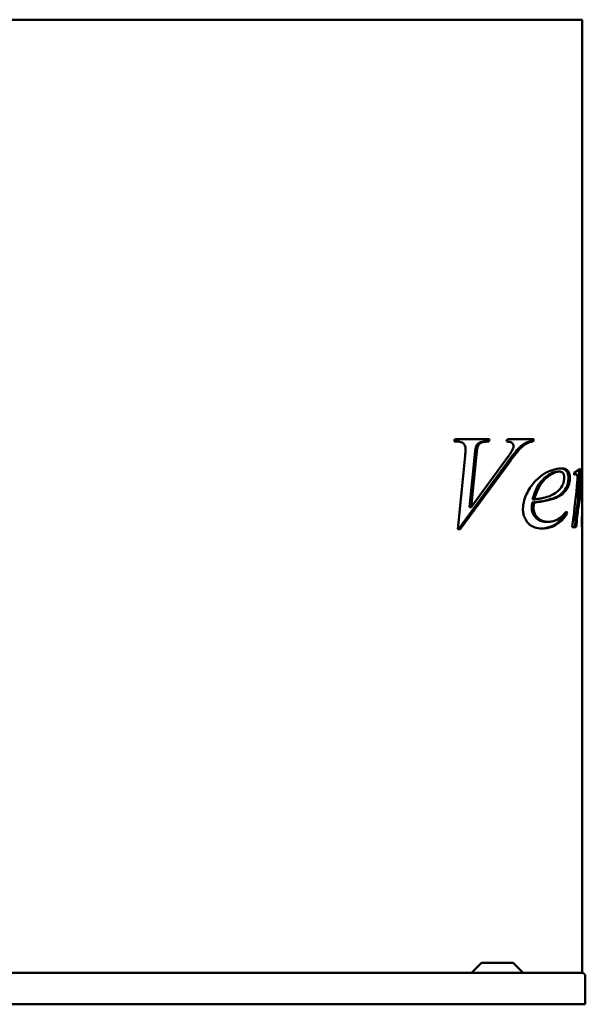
# Model space of a CAD drawing. Header units: millimetres. Extents: x 600 to 1500, y 351 to 1134.
# Tile 4 of 4: x 1050 to 1500, y 351 to 1134. Entities that reach past the tile are written whole.
import ezdxf

# ---------------------------------------------------------------- set-up
doc = ezdxf.new("R2010")
doc.units = ezdxf.units.MM
doc.header["$LTSCALE"] = 5
doc.layers.add('Widoczne (ISO)', color=7, linetype='Continuous', lineweight=50)

msp = doc.modelspace()

# ---------------------------------------------------------------- linework, layer by layer
at = {"layer": 'Widoczne (ISO)'}
for p, q in [((899.45, 1134.25), (1200.63, 1134.25)), ((1258.61, 1134.25), (1200.63, 1134.25)), ((1258.61, 1134.25), (1473.6, 1134.25)), ((1497.61, 1134.25), (1473.6, 1134.25)), ((1497.61, 1134.25), (1497.61, 776.04)), ((1395.74, 798.61), (1396.26, 800.49)), ((1396.26, 800.49), (1423.93, 800.49)), ((1422.52, 800.49), (1421.95, 798.61)), ((1423.93, 800.49), (1423.36, 798.61)), ((1437.37, 798.61), (1438, 800.49)), ((1438, 800.49), (1458.99, 800.49)), ((1457.57, 800.49), (1457.06, 798.61)), ((1458.99, 800.49), (1458.47, 798.61)), ((1397.63, 798.61), (1395.74, 798.61)), ((1413.08, 794.66), (1414.5, 794.66)), ((1421.95, 798.61), (1423.36, 798.61)), ((1457.06, 798.61), (1458.47, 798.61)), ((1398.6, 728.89), (1404.38, 787.17)), ((1412.06, 788.2), (1407.88, 746.45)), ((1413.47, 788.2), (1409.3, 746.45)), ((1409.3, 746.45), (1436.63, 783.74)), ((1438.48, 782.48), (1399.07, 728.89)), ((1439.89, 782.48), (1400.49, 728.89)), ((1478, 774.64), (1479.29, 774.64)), ((1491.73, 772.64), (1492.79, 772.64)), ((1497.31, 771.16), (1497.61, 771.16)), ((1497.61, 771.06), (1497.61, 756.44)), ((1458.09, 752.51), (1459.5, 752.51)), ((1493.83, 753.94), (1494.86, 753.94)), ((1497.61, 755.48), (1497.61, 740.73)), ((1407.88, 746.45), (1409.3, 746.45)), ((1457.75, 750), (1459.16, 750)), ((1484.49, 741.42), (1485.66, 741.42)), ((1492.56, 739.02), (1493.61, 739.02)), ((1400.49, 728.89), (1398.6, 728.89)), ((1468.84, 734.67), (1470.25, 734.67)), ((1489.51, 730.49), (1492.75, 730.49)), ((1497.34, 734.55), (1497.61, 734.55)), ((1497.61, 729.93), (1497.61, 375.75)), ((1417.51, 383.75), (1409.51, 375.75)), ((1417.51, 383.75), (1442.55, 383.75)), ((1442.55, 383.75), (1450.55, 375.75)), ((1200.63, 375.75), (899.45, 375.75)), ((1200.63, 375.75), (1208.7, 375.75)), ((1208.7, 375.75), (1497.24, 375.75)), ((1497.24, 375.75), (1497.61, 375.75)), ((1500.04, 372.95), (1500.04, 350.75)), ((1500.04, 350.75), (600.04, 350.75))]:
    msp.add_line(p, q, dxfattribs=at)
for centre, major_axis, ratio, start_param, end_param in [((1415.61, 779.81), (82, 0), 0.180064, 5.880253, 6.107066), ((1415.61, 827.22), (0.01, -281.77), 0.287469, 1.307702, 1.389109), ((1415.61, 827.22), (0.01, -285.25), 0.287469, 1.310985, 1.394587), ((1415.61, 641.36), (0.01, 338.25), 0.242424, 5.109351, 5.115409), ((1415.61, 776.93), (-82, 0), 0.151515, 2.744717, 2.769547), ((1415.61, 853.88), (0.01, -284.74), 0.287986, 1.122592, 1.245418), ((1415.61, 756.46), (0.01, -248.05), 0.330579, 1.512631, 1.570707), ((1415.61, 679.85), (0.01, 117), 0.692308, 5.266636, 5.272433), ((1415.61, 679.85), (0.01, 118.44), 0.692308, 5.259107, 5.273869), ((1415.61, 824.68), (0.01, -274.3), 0.295302, 1.22028, 1.253165), ((1415.61, 824.68), (0.01, -277.68), 0.295302, 1.224735, 1.257172), ((1497.24, 372.95), (2.8, 0), 0.99992, 0, 1.570796)]:
    msp.add_ellipse(centre, major_axis=major_axis, ratio=ratio, start_param=start_param, end_param=end_param, dxfattribs=at)
for points, degree, knots in [([(1404.78, 793.17), (1404.78, 793.72), (1404.71, 794.24), (1404.42, 795.21), (1404.22, 795.63), (1403.64, 796.53), (1403.21, 796.96), (1402.29, 797.68), (1401.68, 797.96), (1399.98, 798.5), (1398.75, 798.61), (1397.63, 798.61)], 3, [0, 0, 0, 0, 0.162568, 0.162568, 0.315664, 0.315664, 0.528923, 0.528923, 0.826096, 0.826096, 1.371203, 1.371203, 1.371203, 1.371203]), ([(1404.38, 787.17), (1404.47, 788.23), (1404.57, 789.41), (1404.71, 791.38), (1404.78, 792.45), (1404.78, 793.17)], 3, [0, 0, 0, 0, 0.3210289, 0.3210289, 0.5908853, 0.5908853, 0.5908853, 0.5908853]), ([(1413.08, 794.66), (1412.9, 794.26), (1412.73, 793.49), (1412.36, 791.16), (1412.18, 789.52), (1412.06, 788.2)], 3, [-0.7101612, -0.7101612, -0.7101612, -0.7101612, -0.4003759, -0.4003759, 0, 0, 0, 0]), ([(1421.95, 798.61), (1420.22, 798.59), (1418.31, 798.47), (1416.28, 797.92), (1415.5, 797.63), (1414.05, 796.31), (1413.52, 795.55), (1413.08, 794.66)], 3, [-1.658532, -1.658532, -1.658532, -1.658532, -0.732563, -0.732563, -0.325338, -0.325338, 0, 0, 0, 0]), ([(1414.5, 794.66), (1414.41, 794.45), (1414.32, 794.17), (1413.97, 792.72), (1413.71, 790.68), (1413.47, 788.2)], 3, [0, 0, 0, 0, 0.0743689, 0.0743689, 0.3911564, 0.3911564, 0.3911564, 0.3911564]), ([(1423.36, 798.61), (1422.18, 798.59), (1420.84, 798.53), (1418.1, 798.13), (1417.41, 797.8), (1416.52, 797.28), (1416.06, 796.9), (1415.2, 795.92), (1414.82, 795.33), (1414.5, 794.66)], 3, [0, 0, 0, 0, 0.502405, 0.502405, 1.164498, 1.164498, 1.979154, 1.979154, 2.84854, 2.84854, 2.84854, 2.84854]), ([(1436.63, 783.74), (1437.32, 784.68), (1438.03, 785.66), (1439.27, 787.41), (1439.85, 788.25), (1441.05, 790.06), (1441.79, 791.24), (1442.23, 792.14)], 3, [0, 0, 0, 0, 0.406705, 0.406705, 0.741466, 0.741466, 1.148722, 1.148722, 1.148722, 1.148722]), ([(1442.98, 794.95), (1442.98, 795.24), (1442.94, 795.52), (1442.77, 796.07), (1442.65, 796.32), (1442.22, 797), (1441.86, 797.3), (1441.42, 797.67), (1441.04, 797.85), (1439.74, 798.35), (1438.53, 798.53), (1437.37, 798.61)], 3, [0, 0, 0, 0, 0.087911, 0.087911, 0.179178, 0.179178, 0.360396, 0.360396, 0.792982, 0.792982, 1.973525, 1.973525, 1.973525, 1.973525]), ([(1453.06, 797.63), (1451.06, 796.67), (1449.18, 795.27), (1447.42, 793.57), (1447.41, 793.56), (1445.36, 791.57), (1442.18, 787.53), (1438.48, 782.48)], 3, [-3.557205, -3.557205, -3.557205, -3.557205, -2.196769, -2.196769, -2.183682, -2.183682, 0, 0, 0, 0]), ([(1454.47, 797.63), (1453.16, 797.01), (1451.91, 796.19), (1450.06, 794.71), (1449.43, 794.15), (1448.73, 793.47), (1448.68, 793.42), (1446.49, 791.23), (1443.29, 787.13), (1439.89, 782.48)], 3, [0, 0, 0, 0, 0.586554, 0.586554, 0.90021, 0.90021, 0.948105, 0.948105, 2.384062, 2.384062, 2.384062, 2.384062]), ([(1442.23, 792.14), (1442.4, 792.49), (1442.55, 792.86), (1442.77, 793.54), (1442.85, 793.85), (1442.95, 794.42), (1442.98, 794.68), (1442.98, 794.95)], 3, [0, 0, 0, 0, 0.1248373, 0.1248373, 0.2229391, 0.2229391, 0.3016412, 0.3016412, 0.3016412, 0.3016412]), ([(1457.06, 798.61), (1456.31, 798.54), (1455.54, 798.43), (1454.22, 798.11), (1453.61, 797.91), (1453.06, 797.63)], 3, [-0.5679553, -0.5679553, -0.5679553, -0.5679553, -0.2501843, -0.2501843, 0, 0, 0, 0]), ([(1458.47, 798.61), (1458.04, 798.57), (1457.6, 798.51), (1456.74, 798.37), (1456.31, 798.28), (1455.42, 798.04), (1454.93, 797.86), (1454.47, 797.63)], 3, [0, 0, 0, 0, 0.1850195, 0.1850195, 0.3658219, 0.3658219, 0.5715107, 0.5715107, 0.5715107, 0.5715107]), ([(1450.41, 744.51), (1450.41, 747.05), (1450.8, 749.51), (1452.73, 756.29), (1454.93, 760.17), (1459.38, 766.5), (1462.12, 769.27), (1466.72, 772.6), (1469.67, 774.55), (1473.6, 775.86)], 3, [0, 0, 0, 0, 0.763584, 0.763584, 2.19156, 2.19156, 3.8699, 3.8699, 4.735996, 4.735996, 4.735996, 4.735996]), ([(1480.19, 777.21), (1480.96, 777.17), (1481.71, 777.08), (1483.09, 776.67), (1483.77, 776.35), (1485.11, 775.18), (1485.52, 774.4), (1486.06, 773.26), (1486.27, 772.62), (1486.56, 771.21), (1486.63, 770.48), (1486.63, 769.73)], 3, [-1.079835, -1.079835, -1.079835, -1.079835, -0.887284, -0.887284, -0.696759, -0.696759, -0.459015, -0.459015, -0.226725, -0.226725, 0, 0, 0, 0]), ([(1480.82, 777.22), (1481.92, 777.22), (1483.01, 777.11), (1484.76, 776.46), (1485.51, 775.99), (1486.36, 774.9), (1486.85, 774.19), (1487.4, 772.64), (1487.54, 772.09), (1487.72, 770.91), (1487.76, 770.33), (1487.76, 769.73)], 3, [0, 0, 0, 0, 0.54054, 0.54054, 0.972236, 0.972236, 1.142453, 1.142453, 1.227188, 1.227188, 1.306817, 1.306817, 1.306817, 1.306817]), ([(1494.86, 753.94), (1495.5, 757.25), (1496.04, 760.61), (1496.77, 765.96), (1497.04, 768.31), (1497.35, 771.54), (1497.44, 772.65), (1497.57, 774.59), (1497.61, 775.42), (1497.61, 776.04)], 3, [0, 0, 0, 0, 1.240674, 1.240674, 2.1117, 2.1117, 2.648956, 2.648956, 3.128653, 3.128653, 3.128653, 3.128653]), ([(1497.61, 775.88), (1497.61, 775.63), (1497.61, 773.67), (1497.61, 771.16)], 2, [0.841366, 0.841366, 0.841366, 1, 1.882075, 1.882075, 1.882075]), ([(1472.89, 773.23), (1470.22, 771.93), (1467.35, 769.59), (1464.54, 766.43), (1463.76, 765.4), (1460.82, 760.88), (1459.23, 756.85), (1458.09, 752.51)], 3, [-2.909979, -2.909979, -2.909979, -2.909979, -1.842575, -1.842575, -1.388241, -1.388241, 0, 0, 0, 0]), ([(1473.6, 772.87), (1470.99, 771.44), (1468.93, 769.53), (1466.33, 767.03), (1464.75, 764.95), (1461.71, 759.51), (1460.45, 756.11), (1459.5, 752.51)], 3, [0.05373, 0.05373, 0.05373, 0.05373, 1.254374, 1.254374, 3.976256, 3.976256, 7.354254, 7.354254, 7.354254, 7.354254]), ([(1473.6, 756.1), (1475.29, 756.92), (1476.9, 757.91), (1479.19, 759.96), (1480.49, 761.3), (1482.15, 764.45), (1482.62, 765.58), (1483.04, 767.29), (1483.14, 767.79), (1483.27, 768.78), (1483.3, 769.28), (1483.3, 769.78)], 3, [0, 0, 0, 0, 0.758428, 0.758428, 1.237504, 1.237504, 1.462513, 1.462513, 1.54995, 1.54995, 1.634071, 1.634071, 1.634071, 1.634071]), ([(1483.3, 769.78), (1483.3, 770.39), (1483.25, 770.98), (1483, 772.01), (1482.84, 772.43), (1482.46, 773.13), (1482.2, 773.52), (1481.45, 774.16), (1481.04, 774.35), (1480.19, 774.6), (1479.74, 774.64), (1479.29, 774.64)], 3, [0, 0, 0, 0, 0.181856, 0.181856, 0.3350808, 0.3350808, 0.4713654, 0.4713654, 0.6004151, 0.6004151, 0.7325324, 0.7325324, 0.7325324, 0.7325324]), ([(1486.63, 769.73), (1486.63, 769.01), (1486.59, 768.3), (1486.42, 766.89), (1486.3, 766.2), (1485.78, 764.03), (1485.23, 762.7), (1484.6, 761.55)], 3, [-0.9397853, -0.9397853, -0.9397853, -0.9397853, -0.7248005, -0.7248005, -0.5034041, -0.5034041, 0, 0, 0, 0]), ([(1487.76, 769.73), (1487.76, 768.71), (1487.69, 767.73), (1487.38, 765.86), (1487.17, 765), (1486.59, 763.24), (1486.2, 762.35), (1485.77, 761.55)], 3, [0, 0, 0, 0, 0.3035052, 0.3035052, 0.5914401, 0.5914401, 0.9401561, 0.9401561, 0.9401561, 0.9401561]), ([(1491.73, 772.64), (1491.64, 772.64), (1491.52, 772.61), (1491.35, 772.56), (1491.28, 772.54), (1491.2, 772.51)], 3, [-0.2176288, -0.2176288, -0.2176288, -0.2176288, -0.1384494, -0.1384494, -0.073718, -0.073718, -0.073718, -0.073718]), ([(1492.79, 772.64), (1492.71, 772.64), (1492.6, 772.62), (1492.36, 772.55), (1492.17, 772.48), (1492, 772.41)], 3, [0, 0, 0, 0, 0.0717027, 0.0717027, 0.2136661, 0.2136661, 0.2136661, 0.2136661]), ([(1493.85, 769.84), (1493.85, 770.15), (1493.83, 770.45), (1493.76, 771.02), (1493.71, 771.28), (1493.58, 771.74), (1493.47, 772.06), (1493.24, 772.42), (1493.16, 772.5), (1492.98, 772.62), (1492.89, 772.64), (1492.79, 772.64)], 3, [0, 0, 0, 0, 0.0929285, 0.0929285, 0.187023, 0.187023, 0.2785356, 0.2785356, 0.3257106, 0.3257106, 0.373135, 0.373135, 0.373135, 0.373135]), ([(1493.31, 762.86), (1493.42, 764), (1493.54, 765.25), (1493.69, 767.09), (1493.75, 767.93), (1493.82, 769.02), (1493.85, 769.52), (1493.85, 769.84)], 3, [0, 0, 0, 0, 0.3565131, 0.3565131, 0.5712113, 0.5712113, 0.6896268, 0.6896268, 0.6896268, 0.6896268]), ([(1497.56, 769.9), (1497.48, 768.69), (1497.33, 766.99), (1496.96, 763.58), (1496.71, 761.35), (1495.9, 755.18), (1495.42, 751.87), (1494.91, 748.62)], 3, [0, 0, 0, 0, 0.743856, 0.743856, 1.442215, 1.442215, 2.131887, 2.131887, 2.131887, 2.131887]), ([(1484.6, 761.55), (1483.55, 759.66), (1482.25, 758.16), (1479.02, 755.48), (1476.86, 754.29), (1474.24, 753.31)], 3, [-2.152866, -2.152866, -2.152866, -2.152866, -1.176901, -1.176901, 0, 0, 0, 0]), ([(1485.77, 761.55), (1485, 760.13), (1484.09, 758.94), (1481.17, 755.99), (1478.72, 754.49), (1475.61, 753.31)], 3, [0, 0, 0, 0, 0.616, 0.616, 1.773046, 1.773046, 1.773046, 1.773046]), ([(1473.6, 752.63), (1472.21, 752.23), (1470.78, 751.88), (1466.07, 750.88), (1462.5, 750.37), (1459.16, 750)], 3, [0.050975, 0.050975, 0.050975, 0.050975, 0.647603, 0.647603, 2.072818, 2.072818, 2.072818, 2.072818]), ([(1459.5, 752.51), (1460.77, 752.65), (1462.05, 752.82), (1464.46, 753.22), (1465.62, 753.45), (1468.59, 754.15), (1470.48, 754.72), (1472.26, 755.49)], 3, [0, 0, 0, 0, 0.539962, 0.539962, 1.030762, 1.030762, 1.816201, 1.816201, 1.816201, 1.816201]), ([(1465.62, 729.29), (1463.56, 729.29), (1461.43, 729.56), (1457.8, 730.92), (1456.24, 731.88), (1453.89, 734.36), (1452.76, 735.93), (1451.41, 738.79), (1451.01, 739.96), (1450.52, 742.29), (1450.41, 743.39), (1450.41, 744.51)], 3, [0, 0, 0, 0, 0.873115, 0.873115, 1.591685, 1.591685, 2.115633, 2.115633, 2.438115, 2.438115, 2.71376, 2.71376, 2.71376, 2.71376]), ([(1457.75, 750), (1457.66, 749.22), (1457.58, 748.42), (1457.49, 747.01), (1457.46, 746.34), (1457.46, 745.71)], 3, [-0.4260196, -0.4260196, -0.4260196, -0.4260196, -0.1904426, -0.1904426, 0, 0, 0, 0]), ([(1457.46, 745.71), (1457.46, 745.13), (1457.5, 744.56), (1457.67, 743.44), (1457.79, 742.91), (1458.3, 741.28), (1458.81, 740.31), (1460.25, 738.32), (1461.49, 737.06), (1464.92, 735.09), (1466.87, 734.67), (1468.84, 734.67)], 3, [-2.620114, -2.620114, -2.620114, -2.620114, -2.362885, -2.362885, -2.10939, -2.10939, -1.568263, -1.568263, -0.835422, -0.835422, 0, 0, 0, 0]), ([(1459.16, 750), (1459.08, 749.28), (1459.01, 748.54), (1458.91, 747.13), (1458.87, 746.4), (1458.87, 745.71)], 3, [0, 0, 0, 0, 0.2178501, 0.2178501, 0.4251455, 0.4251455, 0.4251455, 0.4251455]), ([(1458.87, 745.71), (1458.87, 744.61), (1459.02, 743.55), (1459.61, 741.58), (1460.01, 740.72), (1461.2, 738.87), (1462.04, 737.99), (1463.97, 736.36), (1465.17, 735.69), (1467.69, 734.85), (1468.97, 734.67), (1470.25, 734.67)], 3, [0, 0, 0, 0, 0.330264, 0.330264, 0.640895, 0.640895, 1.079514, 1.079514, 1.686487, 1.686487, 2.284521, 2.284521, 2.284521, 2.284521]), ([(1493.87, 748.62), (1493.63, 747.13), (1493.4, 745.6), (1492.96, 742.39), (1492.75, 740.72), (1492.56, 739.02)], 3, [-1.067732, -1.067732, -1.067732, -1.067732, -0.54258, -0.54258, 0, 0, 0, 0]), ([(1494.91, 748.62), (1494.73, 747.52), (1494.56, 746.39), (1494.11, 743.22), (1493.85, 741.14), (1493.61, 739.02)], 3, [0, 0, 0, 0, 0.389025, 0.389025, 1.067363, 1.067363, 1.067363, 1.067363]), ([(1484.49, 741.42), (1483, 739.04), (1481.29, 736.89), (1477.4, 733.39), (1475.28, 732.04), (1472.89, 731.08)], 3, [-2.16346, -2.16346, -2.16346, -2.16346, -1.054121, -1.054121, 0, 0, 0, 0]), ([(1473.6, 734.98), (1474.27, 735.1), (1474.92, 735.27), (1477.03, 735.97), (1478.25, 736.66), (1481.17, 738.8), (1483.08, 740.58), (1485.03, 742.9)], 3, [0, 0, 0, 0, 0.287209, 0.287209, 0.950949, 0.950949, 1.835783, 1.835783, 1.835783, 1.835783]), ([(1485.66, 741.42), (1484.13, 738.92), (1482.35, 736.67), (1478.29, 733.08), (1476.09, 731.73), (1473.6, 730.8)], 3, [0, 0, 0, 0, 1.160321, 1.160321, 2.253028, 2.253028, 2.253028, 2.253028]), ([(1497.33, 733.53), (1497.33, 734.49), (1497.35, 735.69), (1497.4, 738.5), (1497.44, 740.4), (1497.47, 742.05)], 3, [0, 0, 0, 0, 0.2879318, 0.2879318, 0.7284433, 0.7284433, 0.7284433, 0.7284433]), ([(1497.56, 729.29), (1497.54, 729.29), (1497.52, 729.38), (1497.47, 729.78), (1497.44, 730.03), (1497.4, 730.62), (1497.38, 731), (1497.34, 732.19), (1497.33, 732.86), (1497.33, 733.53)], 3, [0, 0, 0, 0, 0.1733901, 0.1733901, 0.3159023, 0.3159023, 0.4238973, 0.4238973, 0.5410686, 0.5410686, 0.5410686, 0.5410686]), ([(1497.61, 729.93), (1497.61, 729.73), (1497.61, 729.57), (1497.59, 729.35), (1497.58, 729.29), (1497.56, 729.29)], 3, [0, 0, 0, 0, 0.1513016, 0.1513016, 0.2854256, 0.2854256, 0.2854256, 0.2854256])]:
    msp.add_open_spline(points, degree=degree, knots=knots, dxfattribs=at)
for points, degree in [([(1473.6, 775.86), (1476.15, 776.71), (1478.57, 777.22), (1480.82, 777.22)], 3), ([(1478, 774.64), (1476.35, 774.64), (1474.62, 774.08), (1472.89, 773.23)], 3), ([(1479.29, 774.64), (1477.46, 774.64), (1475.52, 773.91), (1473.6, 772.87)], 3), ([(1497.61, 771.06), (1497.61, 770.87), (1497.59, 770.42), (1497.56, 769.9)], 3), ([(1497.61, 771.16), (1497.61, 771.16), (1497.61, 771.06)], 2), ([(1472.89, 752.85), (1468.48, 751.47), (1462.96, 750.59), (1457.75, 750)], 3), ([(1472.26, 755.49), (1472.7, 755.68), (1473.15, 755.89), (1473.6, 756.1)], 3), ([(1474.24, 753.31), (1473.8, 753.15), (1473.35, 752.99), (1472.89, 752.85)], 3), ([(1475.61, 753.31), (1474.96, 753.06), (1474.29, 752.84), (1473.6, 752.63)], 3), ([(1494.68, 753.94), (1494.43, 752.16), (1494.15, 750.37), (1493.87, 748.62)], 3), ([(1497.61, 740.73), (1497.61, 737.01), (1497.61, 736.21)], 2), ([(1472.89, 731.08), (1470.28, 730.02), (1467.6, 729.4), (1464.89, 729.3)], 3), ([(1473.6, 730.8), (1470.99, 729.83), (1468.32, 729.29), (1465.62, 729.29)], 3), ([(1470.25, 734.67), (1471.37, 734.67), (1472.49, 734.77), (1473.6, 734.98)], 3), ([(1497.61, 736.21), (1497.61, 735.53), (1497.61, 734.55), (1497.61, 734.55)], 2), ([(1497.61, 734.55), (1497.61, 732.5), (1497.61, 731.24)], 2), ([(1497.61, 731.24), (1497.61, 730.41), (1497.61, 729.93)], 2)]:
    msp.add_open_spline(points, degree=degree, dxfattribs=at)

doc.saveas('drawing.dxf')
